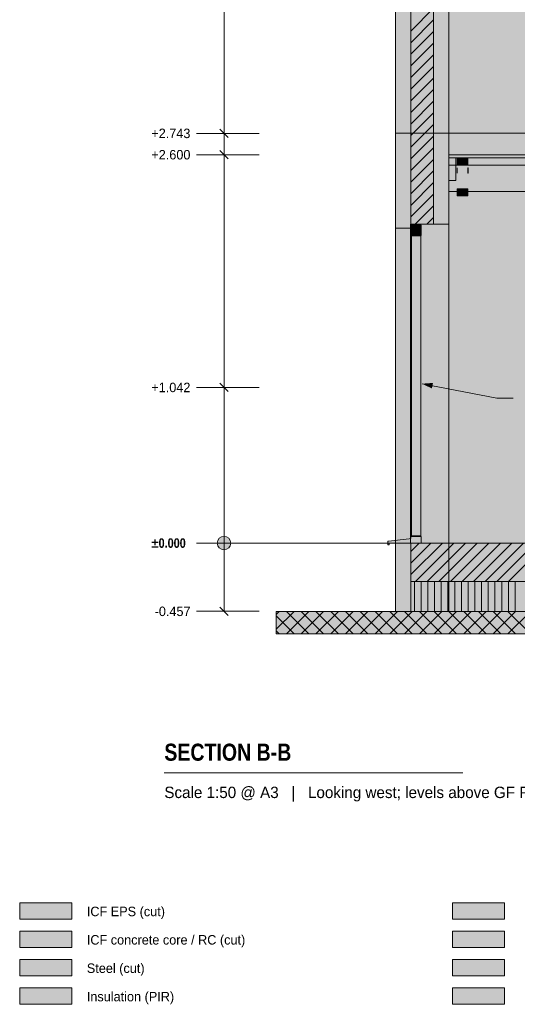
# Model space of a CAD drawing. Header units: millimetres. Extents: x -2519 to 11331, y -3814 to 9252.
# Tile 1 of 6: x -2519 to 815, y -3088 to 3504. Entities that reach past the tile are written whole.
import ezdxf

# ---------------------------------------------------------------- set-up
doc = ezdxf.new("R2010")
doc.units = ezdxf.units.MM
doc.linetypes.add('DASHED', pattern=[1.524, 1.27, -0.254])
for name, color, linetype in [('FILL-C_BDBDBF', 7, 'Continuous'), ('FILL-EPS', 7, 'Continuous'), ('FILL-INK', 7, 'Continuous'), ('FILL-LIGHT', 7, 'Continuous'), ('FILL-MASONRY_FILL', 7, 'Continuous'), ('FILL-STEEL', 7, 'Continuous'), ('FILL-STEEL_GREY', 7, 'Continuous'), ('FILL-TIMBER', 7, 'Continuous'), ('FILL-WHITE', 7, 'Continuous'), ('LINE-C_BF9E33', 7, 'Continuous'), ('LINE-CORE', 7, 'Continuous'), ('LINE-INK', 7, 'Continuous'), ('LINE-STEEL-DASH', 7, 'DASHED'), ('LINE-STEEL_GREY', 7, 'Continuous'), ('LINE-TIMBER_DK', 7, 'Continuous'), ('TEXT-INK', 7, 'Continuous'), ('TEXT-STEEL_GREY', 7, 'Continuous')]:
    doc.layers.add(name, color=color, linetype=linetype)
doc.styles.add('OpenSansCondensed-Bold', font='OpenSansCondensed-Bold.ttf')

msp = doc.modelspace()

# ---------------------------------------------------------------- hatches: boundary and pattern name
at = {"layer": 'FILL-C_BDBDBF', "true_color": 0xbdbdbf}
h = msp.add_hatch(color=9, dxfattribs=at)
h.dxf.hatch_style = 1
h.paths.add_polyline_path([(254, 2134.1), (121.8, 2134.1), (101.6, 2134.1), (101.6, 5029.2), (254, 5029.2)])
h = msp.add_hatch(color=9, dxfattribs=at)
h.dxf.hatch_style = 1
h.paths.add_polyline_path([(-2519.4, -2708), (-2169.4, -2708), (-2169.4, -2598), (-2519.4, -2598)])
at = {"layer": 'FILL-EPS', "true_color": 0xccffff}
h = msp.add_hatch(color=7, dxfattribs=at)
h.dxf.hatch_style = 1
h.paths.add_polyline_path([(0, 5029.2), (101.6, 5029.2), (101.6, 2134.1), (100.5, 2134.1), (100.5, 2132), (100.5, 2109.1), (7, 2109.1), (0, 2109.1), (0, 2114.7), (0, 2743.2), (0, 2779.2), (0, 3140.9), (0, 4193.3), (0, 4851.5)])
h = msp.add_hatch(color=7, dxfattribs=at)
h.dxf.hatch_style = 1
h.paths.add_polyline_path([(355.6, 5010.3), (355.6, 5006.9), (355.6, 4994.3), (355.6, 4980.4), (355.6, 4945.4), (355.6, 4860.7), (355.6, 4171.6), (355.6, 3151.2), (355.6, 2743.2), (355.6, 2715), (355.6, 2710.7), (355.6, 2706.8), (355.6, 2697.1), (355.6, 2676.5), (355.6, 2634.6), (355.6, 2574.9), (355.6, 2134.1), (254, 2134.1), (254, 5029.2), (339.7, 5029.2), (355.6, 5029.2), (355.6, 5014.4), (355.6, 5012.9)])
h = msp.add_hatch(color=7, dxfattribs=at)
h.dxf.hatch_style = 1
h.paths.add_polyline_path([(97.1, -457.2), (0, -457.2), (0, -20.5), (0, 0), (97.1, 0), (101.6, 0), (101.6, -436.7), (101.6, -457.2)])
h = msp.add_hatch(color=7, dxfattribs=at)
h.dxf.hatch_style = 1
h.paths.add_polyline_path([(-2519.4, -2518), (-2169.4, -2518), (-2169.4, -2408), (-2519.4, -2408)])
at = {"layer": 'FILL-INK', "true_color": 0x1a1a1a}
h = msp.add_hatch(color=250, dxfattribs=at)
h.dxf.hatch_style = 1
h.paths.add_polyline_path([(412.6, 2486.6), (412.6, 2475.7), (411.8, 2475.7), (411.4, 2475.7), (411.4, 2486.6), (411.4, 2511.2), (412.3, 2511.2), (412.6, 2511.2)])
h = msp.add_hatch(color=250, dxfattribs=at)
h.dxf.hatch_style = 1
h.paths.add_polyline_path([(485.8, 2486.6), (485.8, 2475.7), (485, 2475.7), (484.6, 2475.7), (484.6, 2486.6), (484.6, 2511.2), (485.5, 2511.2), (485.8, 2511.2)])
at = {"layer": 'FILL-INK', "true_color": 0x1a1a1f}
h = msp.add_hatch(color=250, dxfattribs=at)
h.dxf.hatch_style = 1
h.paths.add_polyline_path([(177.8, 1066.8), (250.1, 1072.1), (242.9, 1034.8)])
at = {"layer": 'FILL-LIGHT', "true_color": 0xcccccf}
h = msp.add_hatch(color=254, dxfattribs=at)
h.dxf.hatch_style = 1
h.paths.add_polyline_path([(595.5, -257.2), (101.6, -257.2), (101.6, -240.9), (101.6, 0), (7396, 0), (7889.9, 0), (7889.9, -16.3), (7889.9, -257.2)])
at = {"layer": 'FILL-MASONRY_FILL', "true_color": 0xe0d9cc}
h = msp.add_hatch(color=254, dxfattribs=at)
h.dxf.hatch_style = 1
h.paths.add_polyline_path([(339.8, -607.2), (-800, -607.2), (-800, -589.4), (-800, -457.2), (7651.6, -457.2), (8791.5, -457.2), (8791.5, -475), (8791.5, -607.2)])
h = msp.add_hatch(color=254, dxfattribs=at)
h.dxf.hatch_style = 1
h.paths.add_polyline_path([(380.6, -2518), (730.6, -2518), (730.6, -2408), (380.6, -2408)])
at = {"layer": 'FILL-STEEL', "true_color": 0x0d2973}
h = msp.add_hatch(color=166, dxfattribs=at)
h.dxf.hatch_style = 1
h.paths.add_polyline_path([(-2519.4, -2898), (-2169.4, -2898), (-2169.4, -2788), (-2519.4, -2788)])
at = {"layer": 'FILL-STEEL_GREY', "true_color": 0x737378}
h = msp.add_hatch(color=8, dxfattribs=at)
h.dxf.hatch_style = 1
h.paths.add_polyline_path([(355.6, 2600), (526.6, 2600), (1712.7, 2600), (1712.7, 2580.8), (1712.7, 2578), (526.6, 2578), (355.6, 2578), (355.6, 2597.5)])
h = msp.add_hatch(color=8, dxfattribs=at)
h.dxf.hatch_style = 1
h.paths.add_polyline_path([(380.6, -2708), (730.6, -2708), (730.6, -2598), (380.6, -2598)])
at = {"layer": 'FILL-TIMBER', "true_color": 0xedd6a8}
h = msp.add_hatch(color=41, dxfattribs=at)
h.dxf.hatch_style = 1
h.paths.add_polyline_path([(398.6, 2578), (402.6, 2578), (402.6, 2565.2), (402.6, 2428), (359.6, 2428), (355.6, 2428), (355.6, 2440.8), (355.6, 2578)])
h = msp.add_hatch(color=41, dxfattribs=at)
h.dxf.hatch_style = 1
h.paths.add_polyline_path([(484.6, 2578), (484.6, 2566.3), (484.6, 2531), (430.6, 2531), (412.6, 2531), (412.6, 2542.7), (412.6, 2578), (466.6, 2578)])
h = msp.add_hatch(color=41, dxfattribs=at)
h.dxf.hatch_style = 1
h.paths.add_polyline_path([(467.9, 2372), (484.6, 2372), (484.6, 2361.1), (484.6, 2325), (429.3, 2325), (412.6, 2325), (412.6, 2335.9), (412.6, 2372)])
h = msp.add_hatch(color=41, dxfattribs=at)
h.dxf.hatch_style = 1
h.paths.add_polyline_path([(166.1, 2129.1), (171.8, 2129.1), (171.8, 2123.4), (171.8, 2059.1), (107.5, 2059.1), (101.8, 2059.1), (101.8, 2064.8), (101.8, 2129.1)])
h = msp.add_hatch(color=41, dxfattribs=at)
h.dxf.hatch_style = 1
h.paths.add_polyline_path([(105.8, 1371.6), (105.8, 1981.1), (105.8, 1991.9), (105.8, 2056.1), (158.8, 2056.1), (167.8, 2056.1), (167.8, 2045.3), (167.8, 1981.1), (167.8, 832.5), (167.8, 223), (167.8, 197.7), (167.8, 48), (114.8, 48), (105.8, 48), (105.8, 73.3), (105.8, 223)])
h = msp.add_hatch(color=41, dxfattribs=at)
h.dxf.hatch_style = 1
h.paths.add_polyline_path([(-43.2, -0.8), (-43.2, -12), (-52.5, -12), (-53.2, -12), (-53.2, -10.3), (-53.2, 12), (-47.6, 12), (-47.2, 12), (91.5, 28.8), (101.8, 30), (101.8, 30.6), (101.8, 45), (169.1, 45), (171.8, 45), (171.8, 44.4), (171.8, 30), (171.8, 27.9), (171.8, 0), (-28.3, 0), (-43.2, 0)])
at = {"layer": 'FILL-TIMBER', "true_color": 0xfced9e}
h = msp.add_hatch(color=41, dxfattribs=at)
h.dxf.hatch_style = 1
h.paths.add_polyline_path([(7889.9, -457.2), (595.5, -457.2), (101.6, -457.2), (101.6, -450.9), (101.6, -357.2), (101.6, -350.9), (101.6, -257.2), (7396, -257.2), (7889.9, -257.2), (7889.9, -263.5), (7889.9, -357.2), (7889.9, -363.5)])
at = {"layer": 'FILL-TIMBER', "true_color": 0xedd6a8}
h = msp.add_hatch(color=41, dxfattribs=at)
h.dxf.hatch_style = 1
h.paths.add_polyline_path([(380.6, -2898), (730.6, -2898), (730.6, -2788), (380.6, -2788)])
at = {"layer": 'FILL-TIMBER', "true_color": 0xfced9e}
h = msp.add_hatch(color=41, dxfattribs=at)
h.dxf.hatch_style = 1
h.paths.add_polyline_path([(-2519.4, -3088), (-2169.4, -3088), (-2169.4, -2978), (-2519.4, -2978)])
at = {"layer": 'FILL-WHITE', "true_color": 0xffffff}
h = msp.add_hatch(color=7, dxfattribs=at)
h.dxf.hatch_style = 1
h.paths.add_polyline_path([(355.9, 5288.2), (3903.7, 7772.4), (4087.8, 7772.4), (4203.3, 7691.6), (4203.5, 7691.4), (4203.8, 7691.6), (4204.9, 7690.4), (7635.6, 5288.2), (7635.6, 2743.2), (355.9, 2743.2)])
h = msp.add_hatch(color=7, dxfattribs=at)
h.dxf.hatch_style = 1
h.paths.add_polyline_path([(355.9, 5029.2), (365.8, 5029.2), (365.8, 5295.2), (3903.7, 7772.4), (4087.8, 7772.4), (4213.5, 7684.4), (4431.4, 7531.9), (4431.6, 7531.7), (4431.7, 7531.7), (4433, 7530.7), (4433, 7530.7), (4433, 7530.7), (7625.7, 5295.2), (7625.7, 5029.2), (7635.6, 5029.2), (7635.6, 2743.2), (355.9, 2743.2)])
h = msp.add_hatch(color=7, dxfattribs=at)
h.dxf.hatch_style = 1
h.paths.add_polyline_path([(0, 2743.2), (0, 4211.5), (0, 4212.5), (0, 5039), (355.9, 5288.2), (356.1, 5289.8), (356.1, 5289.8), (356.3, 5289.7), (356.4, 5289.7), (356.2, 5289.3), (355.9, 5288.2), (355.9, 2743.2)])
h = msp.add_hatch(color=7, dxfattribs=at)
h.dxf.hatch_style = 1
h.paths.add_polyline_path([(0, 5029.2), (355.6, 5029.2), (355.6, 5029.6), (355.6, 5029.2), (355.9, 5029.2), (355.9, 2743.2), (355.9, 2743.2), (355.9, 2743.2), (355.9, 2742.2), (356, 2741.6), (355.9, 2741.6), (355.9, 2741.6), (355.9, 2741.6), (355.8, 2741.6), (355.6, 2743.2), (0, 2743.2), (0, 4213.4), (0, 4214.4)])
h = msp.add_hatch(color=7, dxfattribs=at)
h.dxf.hatch_style = 1
h.paths.add_polyline_path([(0, 5029.2), (355.6, 5029.2), (355.6, 2743.2), (0, 2743.2)])
h = msp.add_hatch(color=7, dxfattribs=at)
h.dxf.hatch_style = 1
h.paths.add_polyline_path([(0, 2743.2), (355.9, 2743.2), (355.9, 0), (0, 0)])
h = msp.add_hatch(color=7, dxfattribs=at)
h.dxf.hatch_style = 1
h.paths.add_polyline_path([(0, 2743.2), (355.6, 2743.2), (355.9, 2743.2), (355.9, 0), (355.9, 0), (355.9, 0), (355.9, -1.6), (355.8, -1.6), (355.6, 0), (0, 0)])
h = msp.add_hatch(color=7, dxfattribs=at)
h.dxf.hatch_style = 1
h.paths.add_polyline_path([(0, 0), (0, 2743.2), (355.6, 2743.2), (355.6, 0)])
h = msp.add_hatch(color=7, dxfattribs=at)
h.dxf.hatch_style = 1
h.paths.add_polyline_path([(355.9, 0), (355.9, 2743.2), (7635.6, 2743.2), (7635.6, 0)])
h = msp.add_hatch(color=7, dxfattribs=at)
h.dxf.hatch_style = 1
h.paths.add_polyline_path([(7635.6, 2743.2), (7635.6, 0), (355.9, 0), (355.9, 2743.2)])
h = msp.add_hatch(color=7, dxfattribs=at)
h.dxf.hatch_style = 1
h.paths.add_polyline_path([(355.6, 2578), (355.6, 2600), (2755.6, 2600), (5155.6, 2600), (7555.6, 2600), (7635.9, 2600), (7635.9, 2578), (7555.6, 2578), (5155.6, 2578), (2755.6, 2578), (355.6, 2578)])
h = msp.add_hatch(color=7, dxfattribs=at)
h.dxf.hatch_style = 1
h.paths.add_polyline_path([(355.6, 2428), (355.6, 2531), (355.6, 2578), (402.6, 2578), (402.6, 2531), (1712.7, 2531), (1712.7, 2353), (355.6, 2353)])
h = msp.add_hatch(color=7, dxfattribs=at)
h.dxf.hatch_style = 1
h.paths.add_polyline_path([(412.6, 2578), (484.6, 2578), (484.6, 2531), (412.6, 2531)])
h = msp.add_hatch(color=7, dxfattribs=at)
h.dxf.hatch_style = 1
h.paths.add_polyline_path([(355.6, 2531), (1712.7, 2531), (1712.7, 2353), (355.6, 2353)])
h = msp.add_hatch(color=7, dxfattribs=at)
h.dxf.hatch_style = 1
h.paths.add_polyline_path([(412.6, 2372), (484.6, 2372), (484.6, 2325), (412.6, 2325)])
h = msp.add_hatch(color=7, dxfattribs=at)
h.dxf.hatch_style = 1
h.paths.add_polyline_path([(100.5, 2134.1), (355.6, 2134.1), (355.6, 0), (100.5, 0)])
h = msp.add_hatch(color=7, dxfattribs=at)
h.dxf.hatch_style = 1
h.paths.add_polyline_path([(100.5, 2109.1), (100.5, 0), (0, 0), (0, 2109.1)])
h = msp.add_hatch(color=7, dxfattribs=at)
h.dxf.hatch_style = 1
h.paths.add_polyline_path([(-1105, 0), (-1106.5, 11.6), (-1111, 22.5), (-1118.2, 31.8), (-1127.5, 39), (-1138.4, 43.5), (-1150, 45), (-1161.6, 43.5), (-1172.5, 39), (-1181.8, 31.8), (-1189, 22.5), (-1193.5, 11.6), (-1195, 0), (-1193.5, -11.6), (-1189, -22.5), (-1181.8, -31.8), (-1172.5, -39), (-1161.6, -43.5), (-1150, -45), (-1138.4, -43.5), (-1127.5, -39), (-1118.2, -31.8), (-1111, -22.5), (-1106.5, -11.6)])
h = msp.add_hatch(color=7, dxfattribs=at)
h.dxf.hatch_style = 1
h.paths.add_polyline_path([(0, 0), (355.9, 0), (355.9, -457.2), (0, -457.2)])
h = msp.add_hatch(color=7, dxfattribs=at)
h.dxf.hatch_style = 1
h.paths.add_polyline_path([(0, 0), (101.6, 0), (101.6, -457.2), (0, -457.2)])
h = msp.add_hatch(color=7, dxfattribs=at)
h.dxf.hatch_style = 1
h.paths.add_polyline_path([(0, 0), (101.6, 0), (101.6, -457.2), (0, -457.2), (0, 0)])
h = msp.add_hatch(color=7, dxfattribs=at)
h.dxf.hatch_style = 1
h.paths.add_polyline_path([(254.3, 0), (355.9, 0), (355.9, -457.2), (254.3, -457.2), (101.6, -457.2), (101.6, 0)])
h = msp.add_hatch(color=7, dxfattribs=at)
h.dxf.hatch_style = 1
h.paths.add_polyline_path([(101.6, 0), (7889.9, 0), (7889.9, -257.2), (101.6, -257.2)])
h = msp.add_hatch(color=7, dxfattribs=at)
h.dxf.hatch_style = 1
h.paths.add_polyline_path([(355.9, -457.2), (355.9, 0), (7635.6, 0), (7635.6, -457.2), (355.9, -457.2)])
h = msp.add_hatch(color=7, dxfattribs=at)
h.dxf.hatch_style = 1
h.paths.add_polyline_path([(355.9, 0), (455.4, 0), (457.4, 0), (7635.6, 0), (7635.6, -457.2), (457.4, -457.2), (355.9, -457.2)])
h = msp.add_hatch(color=7, dxfattribs=at)
h.dxf.hatch_style = 1
h.paths.add_polyline_path([(380.6, -3088), (730.6, -3088), (730.6, -2978), (380.6, -2978)])

# ---------------------------------------------------------------- linework, layer by layer
at = {"layer": 'LINE-C_BF9E33', "lineweight": 5}
for p, q in [((125.8, -457.2), (125.8, -257.2)), ((170.8, -457.2), (170.8, -257.2)), ((215.7, -457.2), (215.7, -257.2)), ((260.8, -457.2), (260.8, -257.2)), ((305.7, -457.2), (305.7, -257.2)), ((350.8, -457.2), (350.8, -257.2)), ((395.8, -457.2), (395.8, -257.2)), ((440.7, -457.2), (440.7, -257.2)), ((485.8, -457.2), (485.8, -257.2)), ((530.7, -457.2), (530.7, -257.2)), ((575.8, -457.2), (575.8, -257.2)), ((620.7, -457.2), (620.7, -257.2)), ((665.7, -457.2), (665.7, -257.2)), ((710.7, -457.2), (710.7, -257.2)), ((755.7, -457.2), (755.7, -257.2)), ((800.8, -457.2), (800.8, -257.2))]:
    msp.add_line(p, q, dxfattribs=at)
at = {"layer": 'LINE-CORE', "lineweight": 5}
for points in [[(355.9, 5288.2), (3903.7, 7772.4), (4087.8, 7772.4), (4203.3, 7691.6), (4203.5, 7691.4), (4203.8, 7691.6), (4204.9, 7690.4), (7635.6, 5288.2), (7635.6, 2743.2), (355.9, 2743.2)], [(355.9, 5029.2), (365.8, 5029.2), (365.8, 5295.2), (3903.7, 7772.4), (4087.8, 7772.4), (4213.5, 7684.4), (4431.4, 7531.9), (4431.6, 7531.7), (4431.7, 7531.7), (4433, 7530.7), (4433, 7530.7), (4433, 7530.7), (7625.7, 5295.2), (7625.7, 5029.2), (7635.6, 5029.2), (7635.6, 2743.2), (355.9, 2743.2)], [(0, 2743.2), (0, 4211.5), (0, 4212.5), (0, 5039), (355.9, 5288.2), (356.1, 5289.8), (356.1, 5289.8), (356.3, 5289.7), (356.4, 5289.7), (356.2, 5289.3), (355.9, 5288.2), (355.9, 2743.2), (0, 2743.2)], [(0, 5029.2), (355.6, 5029.2), (355.6, 5029.6), (355.6, 5029.2), (355.9, 5029.2), (355.9, 2743.2), (355.9, 2743.2), (355.9, 2743.2), (355.9, 2742.2), (356, 2741.6), (355.9, 2741.6), (355.9, 2741.6), (355.9, 2741.6), (355.8, 2741.6), (355.6, 2743.2), (0, 2743.2), (0, 4213.4), (0, 4214.4), (0, 5029.2)], [(0, 5029.2), (355.6, 5029.2), (355.6, 2743.2), (0, 2743.2), (0, 2743.2), (0, 2743.2)], [(0, 2743.2), (355.9, 2743.2), (355.9, 2743.2), (355.9, 2743.2), (355.9, 0), (0, 0)], [(0, 2743.2), (355.6, 2743.2), (355.6, 2743.2), (355.9, 2743.2), (355.9, 0), (355.9, 0), (355.9, 0), (355.9, -1.6), (355.8, -1.6), (355.6, 0), (0, 0), (0, 2743.2)], [(0, 0), (0, 0), (0, 2743.2), (355.6, 2743.2), (355.6, 2743.2), (355.6, 2743.2), (355.6, 0), (0, 0)], [(355.9, 0), (355.9, 2743.2), (7635.6, 2743.2), (7635.6, 2743.2), (7635.6, 2743.2), (7635.6, 0), (355.9, 0)], [(7635.6, 2743.2), (7635.6, 0), (7635.6, 0), (7635.6, 0), (355.9, 0), (355.9, 2743.2)], [(355.6, 2578), (355.6, 2600), (2755.6, 2600), (2755.6, 2600), (5155.6, 2600), (5155.6, 2600), (7555.6, 2600), (7555.6, 2600), (7635.9, 2600), (7635.9, 2578), (7555.6, 2578), (5155.6, 2578), (5155.6, 2578), (2755.6, 2578), (2755.6, 2578), (355.6, 2578), (355.6, 2578), (355.6, 2578)], [(355.6, 2428), (355.6, 2531), (355.6, 2578), (402.6, 2578), (402.6, 2531), (1712.7, 2531), (1712.7, 2353), (355.6, 2353), (355.6, 2428)], [(412.6, 2578), (484.6, 2578), (484.6, 2578), (484.6, 2531), (412.6, 2531), (412.6, 2531)], [(355.6, 2531), (1712.7, 2531), (1712.7, 2353), (355.6, 2353)], [(412.6, 2372), (484.6, 2372), (484.6, 2372), (484.6, 2325), (412.6, 2325), (412.6, 2325)], [(100.5, 2134.1), (100.5, 2134.1), (355.6, 2134.1), (355.6, 0), (355.6, 0), (100.5, 0), (100.5, 2134.1)], [(100.5, 2109.1), (100.5, 0), (0, 0), (0, 2109.1)], [(0, 0), (355.9, 0), (355.9, -457.2), (0, -457.2), (0, -457.2)], [(0, 0), (101.6, 0), (101.6, -457.2), (0, -457.2), (0, -457.2)], [(0, 0), (0, 0), (0, 0), (101.6, 0), (101.6, -457.2), (101.6, -457.2), (101.6, -457.2), (101.6, -457.2), (101.6, -457.2), (0, -457.2), (0, 0), (0, 0)], [(254.3, 0), (355.9, 0), (355.9, -457.2), (355.9, -457.2), (254.3, -457.2), (254.3, -457.2), (254.3, -457.2), (101.6, -457.2), (101.6, 0)], [(101.6, 0), (7889.9, 0), (7889.9, -257.2), (101.6, -257.2), (101.6, -257.2)], [(355.9, -457.2), (355.9, 0), (7635.6, 0), (7635.6, 0), (7635.6, -457.2), (355.9, -457.2), (355.9, -457.2), (355.9, -457.2)], [(355.9, 0), (355.9, 0), (355.9, 0), (455.4, 0), (457.4, 0), (457.4, 0), (7635.6, 0), (7635.6, -457.2), (457.4, -457.2), (457.4, -457.2), (457.4, -457.2), (355.9, -457.2), (355.9, 0)]]:
    msp.add_lwpolyline(points, close=True, dxfattribs=at)
at = {"layer": 'LINE-INK', "lineweight": 5}
for p, q in [((-1150, -457), (-1150, 5076)), ((-1121.7, 2714.7), (-1178.3, 2771.3)), ((-1291, 2743), (-1335, 2743)), ((-1225, 2743), (-1291, 2743)), ((-915, 2743), (-1225, 2743)), ((-1291, 2600), (-1335, 2600)), ((-1225, 2600), (-1291, 2600)), ((-915, 2600), (-1225, 2600)), ((-1121.7, 2571.7), (-1178.3, 2628.3)), ((-1121.7, 1013.7), (-1178.3, 1070.3)), ((177.8, 1066.8), (677.8, 969.9)), ((-1291, 1042), (-1335, 1042)), ((-1225, 1042), (-1291, 1042)), ((-915, 1042), (-1225, 1042)), ((677.8, 969.9), (787.8, 969.9)), ((-1291, 0), (-1335, 0)), ((-1225, 0), (-1291, 0)), ((-915, 0), (-1225, 0)), ((-1291, -457), (-1335, -457)), ((-1225, -457), (-1291, -457)), ((-915, -457), (-1225, -457)), ((-1121.7, -485.3), (-1178.3, -428.7)), ((-1550, -1537.2), (450, -1537.2))]:
    msp.add_line(p, q, dxfattribs=at)
for points in [[(0, 5029.2), (101.6, 5029.2), (101.6, 2134.1), (100.5, 2134.1), (100.5, 2132), (100.5, 2109.1), (7, 2109.1), (0, 2109.1), (0, 2114.7), (0, 2743.2), (0, 2779.2), (0, 3140.9), (0, 4193.3), (0, 4851.5)], [(254, 2134.1), (121.8, 2134.1), (101.6, 2134.1), (101.6, 5029.2), (254, 5029.2)], [(355.6, 5010.3), (355.6, 5006.9), (355.6, 4994.3), (355.6, 4980.4), (355.6, 4945.4), (355.6, 4860.7), (355.6, 4171.6), (355.6, 3151.2), (355.6, 2743.2), (355.6, 2715), (355.6, 2710.7), (355.6, 2706.8), (355.6, 2697.1), (355.6, 2676.5), (355.6, 2634.6), (355.6, 2574.9), (355.6, 2134.1), (254, 2134.1), (254, 5029.2), (339.7, 5029.2), (355.6, 5029.2), (355.6, 5014.4), (355.6, 5012.9)], [(355.6, 2600), (526.6, 2600), (1712.7, 2600), (1712.7, 2580.8), (1712.7, 2578), (526.6, 2578), (355.6, 2578), (355.6, 2597.5)], [(398.6, 2578), (402.6, 2578), (402.6, 2565.2), (402.6, 2428), (359.6, 2428), (355.6, 2428), (355.6, 2440.8), (355.6, 2578)], [(484.6, 2578), (484.6, 2566.3), (484.6, 2531), (430.6, 2531), (412.6, 2531), (412.6, 2542.7), (412.6, 2578), (466.6, 2578)], [(412.6, 2486.6), (412.6, 2475.7), (411.8, 2475.7), (411.4, 2475.7), (411.4, 2486.6), (411.4, 2511.2), (412.3, 2511.2), (412.6, 2511.2)], [(485.8, 2486.6), (485.8, 2475.7), (485, 2475.7), (484.6, 2475.7), (484.6, 2486.6), (484.6, 2511.2), (485.5, 2511.2), (485.8, 2511.2)], [(467.9, 2372), (484.6, 2372), (484.6, 2361.1), (484.6, 2325), (429.3, 2325), (412.6, 2325), (412.6, 2335.9), (412.6, 2372)], [(166.1, 2129.1), (171.8, 2129.1), (171.8, 2123.4), (171.8, 2059.1), (107.5, 2059.1), (101.8, 2059.1), (101.8, 2064.8), (101.8, 2129.1)], [(105.8, 1371.6), (105.8, 1981.1), (105.8, 1991.9), (105.8, 2056.1), (158.8, 2056.1), (167.8, 2056.1), (167.8, 2045.3), (167.8, 1981.1), (167.8, 832.5), (167.8, 223), (167.8, 197.7), (167.8, 48), (114.8, 48), (105.8, 48), (105.8, 73.3), (105.8, 223)], [(-43.2, -0.8), (-43.2, -12), (-52.5, -12), (-53.2, -12), (-53.2, -10.3), (-53.2, 12), (-47.6, 12), (-47.2, 12), (91.5, 28.8), (101.8, 30), (101.8, 30.6), (101.8, 45), (169.1, 45), (171.8, 45), (171.8, 44.4), (171.8, 30), (171.8, 27.9), (171.8, 0), (-28.3, 0), (-43.2, 0)], [(97.1, -457.2), (0, -457.2), (0, -20.5), (0, 0), (97.1, 0), (101.6, 0), (101.6, -436.7), (101.6, -457.2)], [(0, 0), (97.1, 0), (101.6, 0), (101.6, -436.7), (101.6, -457.2), (97.1, -457.2), (0, -457.2), (0, -20.5)], [(595.5, -257.2), (101.6, -257.2), (101.6, -240.9), (101.6, 0), (7396, 0), (7889.9, 0), (7889.9, -16.3), (7889.9, -257.2)], [(7889.9, -457.2), (595.5, -457.2), (101.6, -457.2), (101.6, -450.9), (101.6, -357.2), (101.6, -350.9), (101.6, -257.2), (7396, -257.2), (7889.9, -257.2), (7889.9, -263.5), (7889.9, -357.2), (7889.9, -363.5)], [(339.8, -607.2), (-800, -607.2), (-800, -589.4), (-800, -457.2), (7651.6, -457.2), (8791.5, -457.2), (8791.5, -475), (8791.5, -607.2)], [(-2519.4, -2518), (-2169.4, -2518), (-2169.4, -2408), (-2519.4, -2408)], [(380.6, -2518), (730.6, -2518), (730.6, -2408), (380.6, -2408)], [(-2519.4, -2708), (-2169.4, -2708), (-2169.4, -2598), (-2519.4, -2598)], [(380.6, -2708), (730.6, -2708), (730.6, -2598), (380.6, -2598)], [(-2519.4, -2898), (-2169.4, -2898), (-2169.4, -2788), (-2519.4, -2788)], [(380.6, -2898), (730.6, -2898), (730.6, -2788), (380.6, -2788)], [(-2519.4, -3088), (-2169.4, -3088), (-2169.4, -2978), (-2519.4, -2978)], [(380.6, -3088), (730.6, -3088), (730.6, -2978), (380.6, -2978)]]:
    msp.add_lwpolyline(points, close=True, dxfattribs=at)
msp.add_lwpolyline([(355.6, 4171.6), (355.6, 3151.2), (355.6, 2743.2), (355.6, 2715), (355.6, 2710.7), (355.6, 2706.8), (355.6, 2697.1), (355.6, 2676.5), (355.6, 2634.6), (355.6, 2574.9), (355.6, 2134.1), (254, 2134.1), (121.8, 2134.1), (101.6, 2134.1), (100.5, 2134.1), (100.5, 2132), (100.5, 2109.1), (7, 2109.1), (0, 2109.1), (0, 2114.7), (0, 2743.2), (0, 2779.2), (0, 3140.9), (0, 4193.3)], dxfattribs=at)
msp.add_circle((-1150, 0), 45, dxfattribs=at)
at = {"layer": 'LINE-STEEL-DASH', "lineweight": 5}
msp.add_line((-1200, 0), (9191.5, 0), dxfattribs=at)
at = {"layer": 'LINE-STEEL_GREY', "lineweight": 5}
for p, q in [((101.6, 3427.7), (254, 3580.1)), ((101.6, 3349.9), (254, 3502.3)), ((101.6, 3272.1), (254, 3424.5)), ((101.6, 3194.3), (254, 3346.7)), ((101.6, 3116.5), (254, 3268.9)), ((101.6, 3038.8), (254, 3191.2)), ((101.6, 2961), (254, 3113.4)), ((101.6, 2883.2), (254, 3035.6)), ((101.6, 2805.4), (254, 2957.8)), ((101.6, 2727.6), (254, 2880)), ((101.6, 2649.9), (254, 2802.3)), ((101.6, 2572.1), (254, 2724.5)), ((101.6, 2494.3), (254, 2646.7)), ((101.6, 2416.5), (254, 2568.9)), ((101.6, 2338.7), (254, 2491.1)), ((101.6, 2260.9), (254, 2413.3)), ((101.6, 2183.2), (254, 2335.6)), ((130.3, 2134.1), (254, 2257.8)), ((208.1, 2134.1), (254, 2180)), ((101.6, -211.4), (313, 0)), ((101.6, -133.7), (235.3, 0)), ((101.6, -55.9), (157.5, 0)), ((133.6, -257.2), (390.8, 0)), ((211.4, -257.2), (468.6, 0)), ((289.2, -257.2), (546.4, 0)), ((367, -257.2), (624.2, 0)), ((444.8, -257.2), (702, 0)), ((522.5, -257.2), (779.7, 0)), ((600.3, -257.2), (857.5, 0)), ((678.1, -257.2), (935.3, 0)), ((755.9, -257.2), (1013.1, 0))]:
    msp.add_line(p, q, dxfattribs=at)
at = {"layer": 'LINE-TIMBER_DK', "lineweight": 5}
for p, q in [((-800, -576.2), (-681, -457.2)), ((-800, -477.2), (-780, -457.2)), ((-732, -607.2), (-582, -457.2)), ((-732, -457.2), (-582, -607.2)), ((-633, -607.2), (-483, -457.2)), ((-633, -457.2), (-483, -607.2)), ((-534, -607.2), (-384, -457.2)), ((-534, -457.2), (-384, -607.2)), ((-435, -607.2), (-285, -457.2)), ((-435, -457.2), (-285, -607.2)), ((-336, -607.2), (-186, -457.2)), ((-336, -457.2), (-186, -607.2)), ((-237, -607.2), (-87, -457.2)), ((-237, -457.2), (-87, -607.2)), ((-138, -607.2), (12, -457.2)), ((-138, -457.2), (12, -607.2)), ((-39, -607.2), (111, -457.2)), ((-39, -457.2), (111, -607.2)), ((59.9, -607.2), (209.9, -457.2)), ((59.9, -457.2), (209.9, -607.2)), ((158.9, -607.2), (308.9, -457.2)), ((158.9, -457.2), (308.9, -607.2)), ((257.9, -607.2), (407.9, -457.2)), ((257.9, -457.2), (407.9, -607.2)), ((356.9, -607.2), (506.9, -457.2)), ((356.9, -457.2), (506.9, -607.2)), ((455.9, -607.2), (605.9, -457.2)), ((455.9, -457.2), (605.9, -607.2)), ((554.9, -607.2), (704.9, -457.2)), ((554.9, -457.2), (704.9, -607.2)), ((653.9, -607.2), (803.9, -457.2)), ((653.9, -457.2), (803.9, -607.2)), ((752.9, -607.2), (902.9, -457.2)), ((752.9, -457.2), (902.9, -607.2)), ((-800, -488.2), (-681, -607.2)), ((-800, -587.2), (-780, -607.2))]:
    msp.add_line(p, q, dxfattribs=at)

# ---------------------------------------------------------------- texts
at = {"layer": 'TEXT-INK'}
for s, p in [('+2.743', (-1637.2, 2711.2)), ('+2.600', (-1637.2, 2568.2)), ('+1.042', (-1637.2, 1010.2)), ('-0.457', (-1615, -488.8)), ('ICF EPS (cut)', (-2069.4, -2498)), ('ICF concrete core / RC (cut)', (-2069.4, -2688)), ('Steel (cut)', (-2069.4, -2878)), ('Insulation (PIR)', (-2069.4, -3068))]:
    msp.add_text(s, height=63.5, dxfattribs=at).set_placement(p)
at = {"layer": 'TEXT-INK', "style": 'OpenSansCondensed-Bold'}
for s, height, p in [('±0.000', 63.5, (-1637.2, -31.8)), ('SECTION B-B', 114.3, (-1550, -1457.2))]:
    msp.add_text(s, height=height, dxfattribs=at).set_placement(p)
at = {"layer": 'TEXT-STEEL_GREY'}
msp.add_text('Scale 1:50 @ A3   |   Looking west; levels above GF FFL', height=76.2, dxfattribs=at).set_placement((-1550, -1707.2))

doc.saveas('drawing.dxf')
